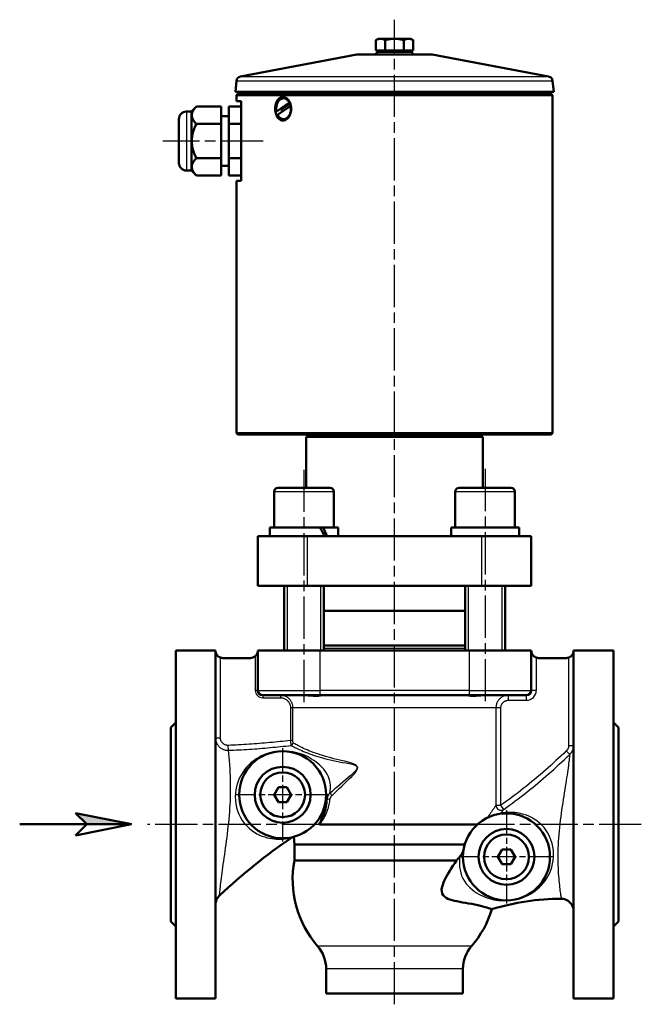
# Model space of a CAD drawing. Header units: millimetres. Extents: x 57 to 552, y 135 to 735.
# Tile 2 of 3: x 57 to 307, y 338 to 735. Entities that reach past the tile are written whole.
import ezdxf

# ---------------------------------------------------------------- set-up
doc = ezdxf.new("R2010")
doc.units = ezdxf.units.MM
doc.header["$LTSCALE"] = 3
doc.linetypes.add('CHAIN', pattern=[0.3543, 0.2362, -0.0295, 0.0591, -0.0295])
for name, color, linetype, lineweight in [('Gewinde(DIN)', 3, 'Continuous', 25), ('Mittellinie(DIN)', 4, 'CHAIN', 25), ('Mittelpunktmarkierung(DIN)', 4, 'CHAIN', 25), ('Sichtbare Kanten(DIN)', 7, 'Continuous', 50), ('Sichtbare tangentiale Kanten(DIN)', 3, 'Continuous', 25)]:
    doc.layers.add(name, color=color, linetype=linetype, lineweight=lineweight)

# ---------------------------------------------------------------- blocks, each defined once
blk = doc.blocks.new('Richtungspfeil')
at = {"layer": 'Sichtbare Kanten(DIN)'}
blk.add_hatch(color=256, dxfattribs=at).paths.add_polyline_path([(10, 0), (0, 2), (2, 0)])
for p, q in [((10, 0), (0, 2)), ((0, 2), (2, 0)), ((10, 0), (0, 2)), ((0, 2), (2, 0)), ((-10, 0), (10, 0)), ((2, 0), (0, -2)), ((0, -2), (10, 0)), ((2, 0), (10, 0))]:
    blk.add_line(p, q, dxfattribs=at)

msp = doc.modelspace()

# ---------------------------------------------------------------- linework, layer by layer
at = {"layer": 'Gewinde(DIN)'}
for p, q in [((164.59, 506.81), (164.59, 480.81)), ((178.18, 480.81), (178.18, 506.81)), ((237.42, 506.81), (237.42, 480.81)), ((251.01, 480.81), (251.01, 506.81))]:
    msp.add_line(p, q, dxfattribs=at)
at = {"layer": 'Mittellinie(DIN)', "linetype": 'CHAIN', "ltscale": 23.990969}
for p, q in [((207.8, 338.49), (207.8, 734.63)), ((154.92, 685.81), (114.64, 685.81)), ((171.38, 553.57), (171.38, 459.04)), ((244.22, 553.91), (244.22, 459.04)), ((307.03, 410.81), (108.49, 410.81))]:
    msp.add_line(p, q, dxfattribs=at)
at = {"layer": 'Mittelpunktmarkierung(DIN)', "linetype": 'CHAIN', "ltscale": 13.889993}
for p, q in [((162.8, 441.56), (162.8, 404.06)), ((181.55, 422.81), (144.05, 422.81)), ((252.8, 416.56), (252.8, 379.06)), ((271.55, 397.81), (234.05, 397.81))]:
    msp.add_line(p, q, dxfattribs=at)
at = {"layer": 'Sichtbare Kanten(DIN)'}
for p, q in [((201.3, 726.97), (200.29, 726.39)), ((200.29, 722.27), (200.29, 726.39)), ((202.17, 726.97), (201.3, 726.97)), ((207.8, 726.97), (202.17, 726.97)), ((204.05, 722.27), (204.05, 726.39)), ((213.43, 726.97), (207.8, 726.97)), ((211.55, 722.27), (211.55, 726.39)), ((214.3, 726.97), (213.43, 726.97)), ((214.3, 726.97), (215.31, 726.39)), ((215.31, 722.27), (215.31, 726.39)), ((204.05, 722.27), (200.29, 722.27)), ((200.88, 721.67), (200.3, 720.67)), ((200.88, 721.67), (214.72, 721.67)), ((201.98, 722.27), (201.98, 721.67)), ((211.55, 722.27), (204.05, 722.27)), ((215.31, 722.27), (211.55, 722.27)), ((213.61, 722.27), (213.61, 721.67)), ((214.72, 721.67), (215.3, 720.67)), ((192.61, 720.64), (145.85, 711.79)), ((192.98, 720.67), (222.62, 720.67)), ((222.99, 720.64), (269.75, 711.79)), ((144.23, 710.02), (143.81, 705.67)), ((271.37, 710.02), (271.79, 705.67)), ((143.81, 705.67), (271.79, 705.67)), ((145.8, 705.67), (145.8, 704.81)), ((269.8, 705.67), (269.8, 704.81)), ((144.8, 704.81), (144.3, 704.31)), ((271.3, 704.31), (144.3, 704.31)), ((144.3, 701.81), (144.3, 704.31)), ((146.1, 701.81), (144.3, 701.81)), ((144.8, 704.81), (270.8, 704.81)), ((146.1, 701.81), (146.1, 669.81)), ((160.3, 697.68), (165.55, 701.3)), ((163.16, 703.01), (163.29, 703.01)), ((165.55, 701.3), (165.68, 701.3)), ((270.8, 704.81), (271.3, 704.31)), ((271.3, 568.31), (271.3, 704.31)), ((126.1, 697.67), (124.1, 697.67)), ((126.1, 697.67), (128.1, 699.67)), ((126.1, 697.67), (126.1, 673.96)), ((138.1, 699.67), (128.1, 699.67)), ((138.1, 692.74), (138.1, 699.67)), ((146.1, 699.67), (141.1, 699.67)), ((141.1, 699.67), (141.1, 692.74)), ((160.43, 697.68), (160.3, 697.68)), ((166.02, 699.94), (160.77, 696.32)), ((165.74, 700.8), (161.95, 698.18)), ((166.15, 699.94), (166.02, 699.94)), ((121.1, 676.96), (121.1, 694.67)), ((141.1, 695.81), (138.1, 695.81)), ((163.16, 694.61), (163.29, 694.61)), ((138.1, 692.74), (128.1, 692.74)), ((138.1, 678.88), (138.1, 692.74)), ((141.1, 692.74), (141.1, 678.88)), ((146.1, 692.74), (141.1, 692.74)), ((138.1, 678.88), (128.1, 678.88)), ((138.1, 671.96), (138.1, 678.88)), ((146.1, 678.88), (141.1, 678.88)), ((141.1, 678.88), (141.1, 671.96)), ((126.1, 673.96), (124.1, 673.96)), ((126.1, 673.96), (128.1, 671.96)), ((141.1, 675.81), (138.1, 675.81)), ((138.1, 671.96), (128.1, 671.96)), ((146.1, 671.96), (141.1, 671.96)), ((144.3, 669.81), (146.1, 669.81)), ((144.3, 568.31), (144.3, 669.81)), ((144.3, 568.31), (271.3, 568.31)), ((144.8, 567.81), (144.3, 568.31)), ((270.8, 567.81), (144.8, 567.81)), ((243.3, 566.81), (172.3, 566.81)), ((172.3, 546.31), (172.3, 566.81)), ((176.8, 567.81), (176.8, 566.81)), ((238.8, 567.81), (238.8, 566.81)), ((243.3, 546.31), (243.3, 566.81)), ((270.8, 567.81), (271.3, 568.31)), ((159.38, 544.71), (159.38, 530.31)), ((160.98, 546.31), (181.78, 546.31)), ((183.38, 544.71), (183.38, 530.31)), ((232.22, 544.71), (232.22, 530.31)), ((233.82, 546.31), (254.62, 546.31)), ((256.22, 544.71), (256.22, 530.31)), ((157.68, 530.31), (177.88, 530.31)), ((157.68, 526.81), (157.68, 530.31)), ((177.88, 530.31), (178, 530.31)), ((178, 530.31), (179.09, 530.31)), ((179.09, 530.31), (185.08, 530.31)), ((185.08, 526.81), (185.08, 530.31)), ((230.52, 530.31), (257.92, 530.31)), ((230.52, 526.81), (230.52, 530.31)), ((257.92, 526.81), (257.92, 530.31)), ((152.8, 526.81), (152.8, 506.81)), ((152.8, 526.81), (172.8, 526.81)), ((172.8, 526.81), (242.8, 526.81)), ((242.8, 526.81), (262.8, 526.81)), ((262.8, 506.81), (262.8, 526.81)), ((172.8, 506.81), (152.8, 506.81)), ((163.38, 506.81), (163.38, 480.81)), ((242.8, 506.81), (172.8, 506.81)), ((179.38, 506.81), (179.38, 480.81)), ((236.22, 506.81), (236.22, 480.81)), ((262.8, 506.81), (242.8, 506.81)), ((252.22, 506.81), (252.22, 480.81)), ((179.38, 496.81), (236.22, 496.81)), ((236.22, 496.81), (179.38, 496.81)), ((119.8, 480.81), (119.8, 340.81)), ((135.8, 480.81), (119.8, 480.81)), ((135.8, 480.81), (135.8, 480.77)), ((135.8, 480.77), (135.8, 480.67)), ((135.8, 480.67), (135.8, 340.81)), ((152.8, 480.81), (152.8, 464.81)), ((177.8, 480.81), (152.8, 480.81)), ((177.8, 480.81), (237.8, 480.81)), ((236.22, 482.81), (179.38, 482.81)), ((262.8, 480.81), (237.8, 480.81)), ((262.8, 480.81), (262.8, 464.81)), ((279.8, 480.81), (279.8, 480.67)), ((295.8, 480.81), (279.8, 480.81)), ((279.8, 480.67), (279.8, 340.81)), ((295.8, 480.81), (295.8, 340.81)), ((138.8, 477.81), (138.8, 477.81)), ((149.8, 477.81), (138.8, 477.81)), ((276.8, 477.81), (265.8, 477.81)), ((276.8, 477.81), (276.8, 477.81)), ((177.8, 462.81), (154.8, 462.81)), ((177.8, 462.81), (237.8, 462.81)), ((260.8, 462.81), (237.8, 462.81)), ((117.8, 449.81), (119.8, 451.81)), ((297.8, 449.81), (295.8, 451.81)), ((117.8, 449.81), (117.8, 371.81)), ((297.8, 449.81), (297.8, 371.81)), ((159.34, 422.81), (161.07, 425.81)), ((161.07, 425.81), (164.53, 425.81)), ((164.53, 425.81), (166.26, 422.81)), ((161.07, 419.81), (159.34, 422.81)), ((166.26, 422.81), (164.53, 419.81)), ((164.53, 419.81), (161.07, 419.81)), ((241.08, 410.81), (177.62, 410.81)), ((167.5, 402.81), (167.23, 405.88)), ((236.03, 402.81), (167.5, 402.81)), ((167.5, 396.36), (167.5, 402.81)), ((249.34, 397.81), (251.07, 400.81)), ((251.07, 400.81), (254.53, 400.81)), ((254.53, 400.81), (256.26, 397.81)), ((232.71, 396.36), (167.5, 396.36)), ((251.07, 394.81), (249.34, 397.81)), ((256.26, 397.81), (254.53, 394.81)), ((254.53, 394.81), (251.07, 394.81)), ((117.8, 371.81), (119.8, 369.81)), ((297.8, 371.81), (295.8, 369.81)), ((180.3, 342.81), (180.3, 352.72)), ((235.3, 342.81), (235.3, 352.72)), ((135.8, 340.81), (119.8, 340.81)), ((235.3, 342.81), (180.3, 342.81)), ((295.8, 340.81), (279.8, 340.81))]:
    msp.add_line(p, q, dxfattribs=at)
at = {"layer": 'Sichtbare Kanten(DIN)', "flags": 128}
for points in [[(202.17, 726.97), (202.1, 726.97), (202.02, 726.97), (201.95, 726.96), (201.87, 726.96), (201.8, 726.95), (201.72, 726.94), (201.65, 726.92), (201.57, 726.91), (201.5, 726.89), (201.42, 726.87), (201.34, 726.85), (201.27, 726.83), (201.19, 726.81), (201.11, 726.78), (201.03, 726.75), (200.96, 726.72), (200.88, 726.69), (200.8, 726.65), (200.71, 726.61), (200.63, 726.57), (200.55, 726.53), (200.47, 726.49), (200.38, 726.44), (200.29, 726.39)], [(204.05, 726.39), (203.96, 726.44), (203.88, 726.49), (203.79, 726.53), (203.71, 726.57), (203.63, 726.61), (203.55, 726.65), (203.47, 726.69), (203.39, 726.72), (203.31, 726.75), (203.23, 726.78), (203.15, 726.81), (203.07, 726.83), (203, 726.85), (202.92, 726.87), (202.85, 726.89), (202.77, 726.91), (202.7, 726.92), (202.62, 726.94), (202.55, 726.95), (202.47, 726.96), (202.4, 726.96), (202.32, 726.97), (202.25, 726.97), (202.17, 726.97)], [(207.8, 726.97), (207.65, 726.97), (207.5, 726.97), (207.35, 726.96), (207.2, 726.96), (207.05, 726.95), (206.9, 726.94), (206.75, 726.92), (206.6, 726.91), (206.45, 726.89), (206.3, 726.87), (206.15, 726.85), (205.99, 726.83), (205.84, 726.81), (205.68, 726.78), (205.53, 726.75), (205.37, 726.72), (205.21, 726.69), (205.05, 726.65), (204.89, 726.61), (204.72, 726.57), (204.56, 726.53), (204.39, 726.49), (204.22, 726.44), (204.05, 726.39)], [(211.55, 726.39), (211.38, 726.44), (211.21, 726.49), (211.04, 726.53), (210.88, 726.57), (210.71, 726.61), (210.55, 726.65), (210.39, 726.69), (210.23, 726.72), (210.07, 726.75), (209.92, 726.78), (209.76, 726.81), (209.61, 726.83), (209.45, 726.85), (209.3, 726.87), (209.15, 726.89), (209, 726.91), (208.85, 726.92), (208.7, 726.94), (208.55, 726.95), (208.4, 726.96), (208.25, 726.96), (208.1, 726.97), (207.95, 726.97), (207.8, 726.97)], [(213.43, 726.97), (213.35, 726.97), (213.28, 726.97), (213.2, 726.96), (213.13, 726.96), (213.05, 726.95), (212.98, 726.94), (212.9, 726.92), (212.83, 726.91), (212.75, 726.89), (212.68, 726.87), (212.6, 726.85), (212.53, 726.83), (212.45, 726.81), (212.37, 726.78), (212.29, 726.75), (212.21, 726.72), (212.13, 726.69), (212.05, 726.65), (211.97, 726.61), (211.89, 726.57), (211.81, 726.53), (211.72, 726.49), (211.64, 726.44), (211.55, 726.39)], [(215.31, 726.39), (215.22, 726.44), (215.13, 726.49), (215.05, 726.53), (214.97, 726.57), (214.89, 726.61), (214.8, 726.65), (214.72, 726.69), (214.64, 726.72), (214.57, 726.75), (214.49, 726.78), (214.41, 726.81), (214.33, 726.83), (214.26, 726.85), (214.18, 726.87), (214.1, 726.89), (214.03, 726.91), (213.95, 726.92), (213.88, 726.94), (213.8, 726.95), (213.73, 726.96), (213.65, 726.96), (213.58, 726.97), (213.5, 726.97), (213.43, 726.97)], [(162.9, 694.06), (162.48, 694.1), (162.06, 694.23), (161.66, 694.43), (161.28, 694.72), (160.94, 695.07), (160.65, 695.48), (160.39, 695.94), (160.17, 696.46), (160, 697.02), (159.87, 697.61), (159.8, 698.22), (159.77, 698.81), (159.8, 699.41), (159.87, 700.01), (160, 700.61), (160.17, 701.17), (160.39, 701.69), (160.65, 702.14), (160.94, 702.55), (161.28, 702.9), (161.66, 703.19), (162.06, 703.4), (162.48, 703.52), (162.9, 703.56)], [(162.9, 703.56), (163.32, 703.52), (163.75, 703.4), (164.17, 703.19), (164.57, 702.9), (164.94, 702.55), (165.27, 702.14), (165.55, 701.69), (165.8, 701.17), (166, 700.61), (166.14, 700.01), (166.23, 699.41), (166.26, 698.81), (166.23, 698.22), (166.14, 697.61), (166, 697.02), (165.8, 696.46), (165.55, 695.94), (165.27, 695.48), (164.94, 695.07), (164.57, 694.72), (164.17, 694.43), (163.75, 694.23), (163.32, 694.1), (162.9, 694.06)], [(128.1, 699.67), (127.78, 699.34), (127.5, 699.02), (127.25, 698.72), (127.03, 698.42), (126.84, 698.13), (126.68, 697.84), (126.54, 697.56), (126.43, 697.28), (126.35, 697.01), (126.29, 696.74), (126.25, 696.47), (126.24, 696.2), (126.25, 695.94), (126.29, 695.67), (126.35, 695.4), (126.43, 695.12), (126.54, 694.85), (126.68, 694.57), (126.84, 694.28), (127.03, 693.99), (127.25, 693.69), (127.5, 693.38), (127.78, 693.07), (128.1, 692.74)], [(128.1, 692.74), (127.78, 692.09), (127.5, 691.45), (127.25, 690.84), (127.03, 690.24), (126.84, 689.66), (126.68, 689.09), (126.54, 688.53), (126.43, 687.97), (126.35, 687.43), (126.29, 686.89), (126.25, 686.35), (126.24, 685.81), (126.25, 685.28), (126.29, 684.74), (126.35, 684.2), (126.43, 683.65), (126.54, 683.1), (126.68, 682.54), (126.84, 681.97), (127.03, 681.38), (127.25, 680.79), (127.5, 680.17), (127.78, 679.54), (128.1, 678.88)], [(128.1, 678.88), (127.78, 678.56), (127.5, 678.24), (127.25, 677.93), (127.03, 677.63), (126.84, 677.34), (126.68, 677.06), (126.54, 676.78), (126.43, 676.5), (126.35, 676.23), (126.29, 675.96), (126.25, 675.69), (126.24, 675.42), (126.25, 675.15), (126.29, 674.88), (126.35, 674.61), (126.43, 674.34), (126.54, 674.06), (126.68, 673.78), (126.84, 673.5), (127.03, 673.21), (127.25, 672.91), (127.5, 672.6), (127.78, 672.28), (128.1, 671.96)], [(135.8, 480.67), (135.8, 480.65), (135.8, 480.61), (135.81, 480.54), (135.82, 480.44), (135.84, 480.32), (135.86, 480.18), (135.9, 480.03), (135.95, 479.88), (136, 479.72), (136.07, 479.57), (136.14, 479.42), (136.23, 479.27), (136.32, 479.13), (136.42, 478.98), (136.53, 478.85), (136.65, 478.72), (136.77, 478.6), (136.9, 478.49), (137.04, 478.38), (137.18, 478.29), (137.33, 478.2), (137.48, 478.12), (137.64, 478.05), (137.8, 477.98)], [(151.8, 478.58), (151.88, 478.65), (151.96, 478.73), (152.04, 478.81), (152.11, 478.9), (152.18, 478.99), (152.25, 479.08), (152.31, 479.17), (152.37, 479.26), (152.42, 479.35), (152.47, 479.45), (152.52, 479.54), (152.56, 479.63), (152.59, 479.72), (152.63, 479.82), (152.66, 479.92), (152.69, 480.02), (152.71, 480.12), (152.74, 480.22), (152.76, 480.32), (152.77, 480.42), (152.78, 480.52), (152.79, 480.62), (152.8, 480.72), (152.8, 480.81)], [(262.8, 480.81), (262.8, 480.68), (262.81, 480.54), (262.83, 480.4), (262.85, 480.26), (262.88, 480.12), (262.92, 479.98), (262.96, 479.84), (263.01, 479.71), (263.07, 479.57), (263.13, 479.44), (263.2, 479.31), (263.28, 479.18), (263.36, 479.06), (263.45, 478.94), (263.55, 478.82), (263.66, 478.71), (263.78, 478.6), (263.91, 478.49), (264.04, 478.38), (264.18, 478.29), (264.33, 478.2), (264.48, 478.12), (264.64, 478.05), (264.8, 477.98)], [(277.8, 477.98), (277.99, 478.06), (278.17, 478.14), (278.34, 478.24), (278.51, 478.34), (278.66, 478.46), (278.8, 478.58), (278.94, 478.71), (279.06, 478.84), (279.18, 478.98), (279.28, 479.12), (279.37, 479.27), (279.46, 479.41), (279.53, 479.57), (279.59, 479.72), (279.65, 479.87), (279.69, 480.01), (279.73, 480.14), (279.75, 480.25), (279.77, 480.35), (279.78, 480.44), (279.79, 480.52), (279.79, 480.59), (279.8, 480.65), (279.8, 480.67)], [(137.8, 477.98), (137.84, 477.97), (137.88, 477.96), (137.92, 477.94), (137.96, 477.93), (138, 477.92), (138.04, 477.91), (138.08, 477.9), (138.13, 477.89), (138.17, 477.88), (138.21, 477.87), (138.25, 477.86), (138.29, 477.86), (138.33, 477.85), (138.38, 477.84), (138.42, 477.84), (138.46, 477.83), (138.5, 477.83), (138.54, 477.82), (138.59, 477.82), (138.63, 477.82), (138.67, 477.81), (138.71, 477.81), (138.76, 477.81), (138.8, 477.81)], [(276.8, 477.81), (276.84, 477.81), (276.89, 477.81), (276.93, 477.81), (276.97, 477.82), (277.01, 477.82), (277.06, 477.82), (277.1, 477.83), (277.14, 477.83), (277.18, 477.84), (277.22, 477.84), (277.27, 477.85), (277.31, 477.86), (277.35, 477.86), (277.39, 477.87), (277.43, 477.88), (277.47, 477.89), (277.52, 477.9), (277.56, 477.91), (277.6, 477.92), (277.64, 477.93), (277.68, 477.94), (277.72, 477.96), (277.76, 477.97), (277.8, 477.98)], [(178.2, 462.81), (178.13, 462.81), (178.05, 462.8), (177.95, 462.78), (177.84, 462.76), (177.71, 462.73), (177.56, 462.71), (177.39, 462.68), (177.21, 462.66), (177, 462.64), (176.78, 462.62), (176.54, 462.61), (176.29, 462.61), (176.03, 462.61), (175.75, 462.62), (175.46, 462.63), (175.16, 462.65), (174.85, 462.68), (174.54, 462.7), (174.22, 462.73), (173.9, 462.76), (173.58, 462.78), (173.25, 462.8), (172.92, 462.81), (172.59, 462.81)], [(243.01, 462.81), (242.69, 462.81), (242.36, 462.8), (242.04, 462.78), (241.73, 462.76), (241.41, 462.73), (241.09, 462.71), (240.78, 462.68), (240.48, 462.66), (240.18, 462.64), (239.89, 462.62), (239.61, 462.61), (239.34, 462.61), (239.09, 462.61), (238.85, 462.62), (238.63, 462.63), (238.42, 462.65), (238.23, 462.68), (238.06, 462.7), (237.91, 462.73), (237.77, 462.76), (237.66, 462.78), (237.56, 462.8), (237.47, 462.81), (237.4, 462.81)], [(180.51, 421.02), (180.47, 420.28), (180.4, 419.55), (180.3, 418.83), (180.18, 418.11), (180.03, 417.41), (179.87, 416.74), (179.7, 416.12), (179.51, 415.53), (179.32, 414.98), (179.13, 414.47), (178.94, 414), (178.75, 413.56), (178.57, 413.17), (178.4, 412.81), (178.24, 412.48), (178.1, 412.17), (177.96, 411.9), (177.84, 411.65), (177.74, 411.44), (177.65, 411.25), (177.59, 411.09), (177.56, 410.96), (177.56, 410.85), (177.62, 410.81)], [(180.11, 420.26), (180.13, 420.36), (180.15, 420.46), (180.17, 420.55), (180.19, 420.65), (180.21, 420.75), (180.24, 420.85), (180.26, 420.95), (180.29, 421.05), (180.33, 421.15), (180.36, 421.25), (180.39, 421.35), (180.43, 421.45), (180.47, 421.55), (180.51, 421.65), (180.55, 421.75), (180.59, 421.85), (180.64, 421.95), (180.69, 422.06), (180.73, 422.16), (180.78, 422.26), (180.83, 422.36), (180.88, 422.45), (180.94, 422.55), (180.99, 422.65)], [(180.99, 422.65), (180.96, 422.59), (180.93, 422.53), (180.9, 422.47), (180.87, 422.41), (180.84, 422.34), (180.81, 422.28), (180.78, 422.22), (180.76, 422.15), (180.73, 422.09), (180.71, 422.02), (180.68, 421.95), (180.66, 421.88), (180.64, 421.82), (180.62, 421.75), (180.61, 421.68), (180.59, 421.6), (180.57, 421.53), (180.56, 421.46), (180.55, 421.39), (180.54, 421.32), (180.53, 421.24), (180.52, 421.17), (180.52, 421.09), (180.51, 421.02)], [(250.57, 415.39), (250.53, 415.37), (250.5, 415.34), (250.47, 415.32), (250.43, 415.3), (250.4, 415.28), (250.36, 415.27), (250.33, 415.25), (250.29, 415.23), (250.26, 415.21), (250.22, 415.2), (250.19, 415.18), (250.15, 415.17), (250.12, 415.15), (250.08, 415.14), (250.04, 415.12), (250.01, 415.11), (249.97, 415.1), (249.93, 415.09), (249.89, 415.08), (249.86, 415.07), (249.82, 415.06), (249.78, 415.05), (249.74, 415.04), (249.7, 415.04)], [(166.5, 405.57), (164.57, 404.26), (162.66, 402.93), (160.77, 401.57), (158.88, 400.2), (157.02, 398.8), (155.16, 397.39), (153.32, 395.96), (151.5, 394.51), (149.68, 393.04), (147.89, 391.55), (146.1, 390.05), (144.33, 388.53), (142.58, 387), (140.84, 385.45), (139.11, 383.89), (137.4, 382.31)], [(167.12, 405.85), (166.8, 405.74), (166.5, 405.57)], [(234.09, 397.95), (234.17, 398.05), (234.26, 398.15), (234.34, 398.26), (234.42, 398.36), (234.49, 398.47), (234.57, 398.58), (234.64, 398.69), (234.72, 398.8), (234.79, 398.92), (234.86, 399.04), (234.93, 399.16), (234.99, 399.28), (235.05, 399.4), (235.12, 399.53), (235.17, 399.66), (235.23, 399.78), (235.28, 399.91), (235.34, 400.05), (235.39, 400.18), (235.43, 400.32), (235.47, 400.46), (235.51, 400.6), (235.54, 400.74), (235.57, 400.89)], [(232.71, 396.36), (231.99, 395.28), (231.29, 394.21), (230.61, 393.17), (229.97, 392.15), (229.37, 391.16), (228.82, 390.2), (228.32, 389.28), (227.88, 388.4), (227.5, 387.53), (227.15, 386.62), (226.89, 385.7), (226.74, 384.79), (226.75, 383.88), (226.96, 383.06), (227.36, 382.36), (227.89, 381.81), (228.54, 381.36), (229.27, 380.98), (230.09, 380.67), (230.98, 380.39), (231.92, 380.15), (232.91, 379.94), (233.99, 379.72), (235.14, 379.51), (236.35, 379.3), (237.6, 379.08), (238.85, 378.85), (240.09, 378.6), (241.29, 378.35), (242.39, 378.09), (243.36, 377.85), (244.22, 377.61), (244.96, 377.4), (245.59, 377.21), (246.1, 377.04), (246.49, 376.91), (246.77, 376.82), (246.93, 376.76), (246.98, 376.74)], [(234.09, 397.95), (234.03, 397.89), (233.98, 397.82), (233.92, 397.75), (233.86, 397.69), (233.8, 397.62), (233.75, 397.56), (233.69, 397.49), (233.63, 397.42), (233.57, 397.36), (233.52, 397.29), (233.46, 397.22), (233.4, 397.16), (233.34, 397.09), (233.29, 397.03), (233.23, 396.96), (233.17, 396.89), (233.11, 396.82), (233.06, 396.76), (233, 396.69), (232.94, 396.62), (232.88, 396.56), (232.83, 396.49), (232.77, 396.42), (232.71, 396.36)], [(274.82, 380.97), (273.06, 380.96), (271.3, 380.91), (269.53, 380.83), (267.77, 380.71), (266.01, 380.56), (264.25, 380.37), (262.5, 380.15), (260.75, 379.9), (259, 379.61), (257.26, 379.29), (255.53, 378.94), (253.8, 378.56), (252.08, 378.15), (250.37, 377.71), (248.67, 377.24), (246.98, 376.74)]]:
    msp.add_lwpolyline(points, dxfattribs=at)
at = {"layer": 'Sichtbare Kanten(DIN)'}
for centre, radius in [((162.8, 422.81), 17.5), ((162.8, 422.81), 11.25), ((162.8, 422.81), 9), ((252.8, 397.81), 17.5), ((252.8, 397.81), 11.25), ((252.8, 397.81), 9)]:
    msp.add_circle(centre, radius, dxfattribs=at)
for centre, radius, start, end in [((192.98, 718.67), 2, 90, 100.71), ((222.62, 718.67), 2, 79.29, 90), ((146.22, 709.83), 2, 100.71, 174.5), ((269.38, 709.83), 2, 5.5, 79.29), ((124.1, 694.67), 3, 90, 180), ((124.1, 676.96), 3, 180, 270), ((160.98, 544.71), 1.6, 90, 180), ((181.78, 544.71), 1.6, 0, 90), ((233.82, 544.71), 1.6, 90, 180), ((254.62, 544.71), 1.6, 0, 90), ((149.8, 480.81), 3, 270, 311.8103), ((265.8, 480.81), 3, 250.5288, 270), ((154.8, 464.81), 2, 180, 270), ((260.8, 464.81), 2, 270, 0), ((207.8, 388.81), 41, 169.3973, 221.0143), ((140.8, 378.64), 5, 132.9091, 180), ((274.8, 375.97), 5, 0, 89.7812), ((207.8, 388.81), 41, 318.9857, 342.8802), ((166.3, 352.72), 14, 0, 41.0143), ((249.3, 352.72), 14, 138.9857, 180)]:
    msp.add_arc(centre, radius, start, end, dxfattribs=at)
for centre, major_axis, ratio, start_param, end_param in [((163.16, 698.81), (0, 4.2), 0.707107, 5.346185, 8.126289), ((163.16, 698.81), (0, -4.2), 0.707107, 5.346185, 8.126289), ((171.38, 525.6), (11.72, -23.46), 0.302328, 1.472023, 1.620828), ((171.38, 528.02), (11.72, -23.46), 0.302328, 1.369789, 1.51746)]:
    msp.add_ellipse(centre, major_axis=major_axis, ratio=ratio, start_param=start_param, end_param=end_param, dxfattribs=at)
at = {"layer": 'Sichtbare tangentiale Kanten(DIN)'}
for p, q in [((192.61, 720.64), (222.99, 720.64)), ((144.23, 710.02), (271.37, 710.02)), ((145.85, 711.79), (269.75, 711.79)), ((124.1, 697.67), (124.1, 673.96)), ((183.38, 544.71), (159.38, 544.71)), ((256.22, 544.71), (232.22, 544.71)), ((172.8, 506.81), (172.8, 526.81)), ((242.8, 526.81), (242.8, 506.81)), ((177.8, 480.81), (177.8, 464.81)), ((179.38, 481.81), (236.22, 481.81)), ((237.8, 480.81), (237.8, 464.81)), ((137.8, 445.68), (137.8, 477.98)), ((151.8, 478.58), (151.8, 464.81)), ((264.8, 477.98), (264.8, 464.81)), ((277.8, 477.98), (277.8, 442.63)), ((152.8, 464.81), (151.8, 464.81)), ((152.8, 464.81), (177.8, 464.81)), ((177.8, 464.81), (177.8, 462.81)), ((237.8, 464.81), (177.8, 464.81)), ((237.8, 464.81), (237.8, 462.81)), ((237.8, 464.81), (262.8, 464.81)), ((264.8, 464.81), (262.8, 464.81)), ((154.8, 462.81), (154.8, 461.81)), ((154.8, 461.81), (161.93, 461.81)), ((161.93, 462.81), (161.93, 461.81)), ((253.58, 460.81), (253.58, 462.81)), ((253.58, 460.81), (260.8, 460.81)), ((260.8, 460.81), (260.8, 462.81)), ((166.94, 457.81), (165.95, 457.81)), ((165.95, 457.81), (165.95, 444.63)), ((166.94, 444.63), (166.94, 457.81)), ((248.57, 457.81), (166.94, 457.81)), ((250.56, 457.81), (248.57, 457.81)), ((248.57, 457.81), (248.57, 418.56)), ((250.56, 418.56), (250.56, 457.81)), ((135.8, 445.68), (137.8, 445.68)), ((166.94, 444.63), (165.95, 444.63)), ((141, 440.68), (140.92, 442.66)), ((276.87, 440.43), (278.24, 439)), ((277.8, 442.63), (279.8, 442.63)), ((248.57, 418.56), (250.56, 418.56)), ((251.72, 416.93), (250.56, 418.56)), ((238.74, 361.91), (176.86, 361.91)), ((235.3, 352.72), (180.3, 352.72))]:
    msp.add_line(p, q, dxfattribs=at)
at = {"layer": 'Sichtbare tangentiale Kanten(DIN)', "flags": 128}
for points in [[(166.94, 457.81), (166.93, 458.14), (166.9, 458.47), (166.85, 458.79), (166.77, 459.11), (166.68, 459.42), (166.56, 459.73), (166.42, 460.03), (166.27, 460.32), (166.09, 460.6), (165.9, 460.86), (165.69, 461.11), (165.47, 461.35), (165.23, 461.58), (164.98, 461.78), (164.71, 461.97), (164.43, 462.15), (164.14, 462.3), (163.84, 462.43), (163.53, 462.55), (163.22, 462.64), (162.9, 462.72), (162.58, 462.77), (162.26, 462.8), (161.93, 462.81)], [(161.93, 461.81), (162.19, 461.8), (162.45, 461.78), (162.71, 461.74), (162.97, 461.68), (163.22, 461.6), (163.46, 461.51), (163.7, 461.4), (163.93, 461.28), (164.16, 461.14), (164.37, 460.99), (164.57, 460.82), (164.77, 460.64), (164.95, 460.45), (165.11, 460.25), (165.27, 460.04), (165.41, 459.82), (165.53, 459.58), (165.64, 459.35), (165.73, 459.1), (165.81, 458.85), (165.87, 458.59), (165.91, 458.33), (165.94, 458.07), (165.95, 457.81)], [(253.58, 462.81), (253.25, 462.8), (252.93, 462.77), (252.61, 462.72), (252.29, 462.64), (251.98, 462.55), (251.68, 462.44), (251.38, 462.3), (251.09, 462.15), (250.81, 461.98), (250.54, 461.79), (250.29, 461.58), (250.05, 461.35), (249.82, 461.12), (249.62, 460.86), (249.42, 460.6), (249.25, 460.32), (249.09, 460.03), (248.96, 459.73), (248.84, 459.42), (248.75, 459.11), (248.67, 458.79), (248.62, 458.47), (248.59, 458.14), (248.57, 457.81)], [(250.56, 457.81), (250.57, 458.01), (250.59, 458.2), (250.62, 458.4), (250.67, 458.59), (250.73, 458.78), (250.79, 458.96), (250.88, 459.14), (250.97, 459.32), (251.08, 459.48), (251.19, 459.64), (251.32, 459.79), (251.45, 459.94), (251.6, 460.07), (251.75, 460.2), (251.91, 460.31), (252.08, 460.41), (252.25, 460.51), (252.43, 460.59), (252.62, 460.65), (252.8, 460.71), (253, 460.75), (253.19, 460.79), (253.38, 460.81), (253.58, 460.81)], [(135.8, 445.68), (135.81, 445.35), (135.84, 445.01), (135.9, 444.68), (135.98, 444.35), (136.08, 444.03), (136.2, 443.72), (136.34, 443.42), (136.5, 443.12), (136.68, 442.84), (136.88, 442.57), (137.1, 442.31), (137.33, 442.07), (137.58, 441.85), (137.85, 441.64), (138.13, 441.45), (138.42, 441.28), (138.72, 441.13), (139.03, 441), (139.35, 440.89), (139.67, 440.8), (140, 440.74), (140.33, 440.7), (140.67, 440.68), (141, 440.68)], [(140.92, 442.66), (140.72, 442.66), (140.52, 442.67), (140.32, 442.7), (140.12, 442.74), (139.93, 442.79), (139.74, 442.85), (139.55, 442.93), (139.37, 443.02), (139.2, 443.13), (139.03, 443.24), (138.87, 443.37), (138.72, 443.5), (138.58, 443.65), (138.45, 443.8), (138.33, 443.97), (138.22, 444.14), (138.12, 444.32), (138.04, 444.5), (137.97, 444.69), (137.91, 444.88), (137.86, 445.08), (137.83, 445.28), (137.81, 445.48), (137.8, 445.68)], [(165.95, 444.63), (164.91, 444.51), (163.87, 444.39), (162.83, 444.28), (161.79, 444.17), (160.75, 444.06), (159.7, 443.96), (158.66, 443.86), (157.62, 443.77), (156.58, 443.67), (155.54, 443.58), (154.49, 443.5), (153.45, 443.41), (152.41, 443.33), (151.36, 443.25), (150.32, 443.18), (149.28, 443.11), (148.23, 443.04), (147.19, 442.98), (146.14, 442.92), (145.1, 442.86), (144.06, 442.8), (143.01, 442.75), (141.97, 442.7), (140.92, 442.66)], [(165.95, 444.63), (165.95, 444.5), (165.96, 444.38), (165.97, 444.25), (165.98, 444.13), (165.99, 444.01), (165.99, 443.9), (166, 443.78), (166.01, 443.67), (166.02, 443.56), (166.03, 443.46), (166.04, 443.36), (166.05, 443.27), (166.06, 443.18), (166.07, 443.09), (166.07, 443.02), (166.08, 442.95), (166.09, 442.88), (166.1, 442.83), (166.11, 442.78), (166.12, 442.73), (166.13, 442.7), (166.13, 442.67), (166.14, 442.65), (166.15, 442.64)], [(167.03, 443.63), (167.02, 443.64), (167.02, 443.65), (167.01, 443.66), (167, 443.68), (167, 443.7), (166.99, 443.72), (166.99, 443.75), (166.98, 443.78), (166.98, 443.82), (166.97, 443.86), (166.97, 443.9), (166.97, 443.94), (166.96, 443.99), (166.96, 444.04), (166.96, 444.09), (166.95, 444.14), (166.95, 444.2), (166.95, 444.26), (166.95, 444.32), (166.95, 444.38), (166.94, 444.44), (166.94, 444.5), (166.94, 444.56), (166.94, 444.63)], [(137.4, 382.31), (137.4, 382.35), (137.41, 382.49), (137.43, 382.71), (137.47, 383.03), (137.51, 383.42), (137.56, 383.9), (137.61, 384.46), (137.68, 385.09), (137.76, 385.79), (137.85, 386.56), (137.95, 387.39), (138.06, 388.29), (138.18, 389.25), (138.31, 390.27), (138.45, 391.34), (138.6, 392.46), (138.76, 393.62), (138.93, 394.84), (139.11, 396.09), (139.29, 397.38), (139.48, 398.7), (139.67, 400.05), (139.86, 401.43), (140.05, 402.83), (140.23, 404.25), (140.42, 405.69), (140.6, 407.14), (140.77, 408.61), (140.94, 410.07), (141.09, 411.55), (141.24, 413.02), (141.37, 414.48), (141.5, 415.95), (141.61, 417.4), (141.7, 418.83), (141.78, 420.25), (141.83, 421.65), (141.87, 423.03), (141.89, 424.38), (141.89, 425.69), (141.88, 426.96), (141.86, 428.19), (141.83, 429.36), (141.79, 430.49), (141.75, 431.57), (141.7, 432.6), (141.64, 433.58), (141.58, 434.5), (141.52, 435.37), (141.46, 436.18), (141.4, 436.94), (141.33, 437.63), (141.27, 438.26), (141.21, 438.83), (141.16, 439.33), (141.11, 439.77), (141.07, 440.14), (141.03, 440.44), (141, 440.68)], [(141, 440.68), (142.05, 440.72), (143.1, 440.77), (144.15, 440.82), (145.2, 440.87), (146.25, 440.93), (147.3, 440.99), (148.35, 441.06), (149.4, 441.12), (150.45, 441.19), (151.5, 441.27), (152.55, 441.34), (153.59, 441.43), (154.64, 441.51), (155.69, 441.6), (156.74, 441.69), (157.78, 441.78), (158.83, 441.88), (159.88, 441.98), (160.92, 442.08), (161.97, 442.19), (163.01, 442.29), (164.06, 442.41), (165.1, 442.52), (166.15, 442.64)], [(181.8, 423.29), (181.92, 424.31), (182, 425.39), (182, 426.52), (181.89, 427.68), (181.65, 428.84), (181.25, 429.99), (180.7, 431.08), (180.04, 432.1), (179.31, 433.03), (178.53, 433.89), (177.74, 434.68), (176.93, 435.39), (176.11, 436.04), (175.29, 436.63), (174.45, 437.18), (173.59, 437.68), (172.73, 438.14), (171.84, 438.56), (170.93, 438.94), (169.99, 439.28), (169.02, 439.59), (168.01, 439.85), (166.93, 440.07), (165.78, 440.25), (164.52, 440.37), (163.12, 440.41), (161.57, 440.35), (159.95, 440.16), (158.36, 439.84), (156.89, 439.44), (155.57, 438.96)], [(166.15, 442.64), (166.34, 442.54), (166.59, 442.4), (166.89, 442.25), (167.25, 442.06), (167.66, 441.85), (168.12, 441.63), (168.63, 441.38), (169.19, 441.11), (169.81, 440.83), (170.47, 440.54), (171.18, 440.23), (171.93, 439.92), (172.74, 439.61), (173.58, 439.29), (174.48, 438.97), (175.41, 438.65), (176.39, 438.34), (177.41, 438.03), (178.46, 437.73), (179.56, 437.43), (180.69, 437.14), (181.86, 436.86), (183.06, 436.59), (184.29, 436.33), (185.56, 436.07), (186.85, 435.83), (188.16, 435.59), (189.48, 435.34), (190.81, 435.05), (192.09, 434.63), (192.9, 433.75), (192.28, 432.57), (191.28, 431.56), (190.21, 430.61), (189.12, 429.68), (188.04, 428.76), (186.96, 427.85), (185.89, 426.94), (184.84, 426.03), (183.81, 425.12), (182.79, 424.21), (181.8, 423.29)], [(182.65, 422.55), (183.6, 423.48), (184.56, 424.41), (185.55, 425.35), (186.55, 426.3), (187.56, 427.25), (188.58, 428.21), (189.6, 429.19), (190.62, 430.19), (191.63, 431.23), (192.55, 432.37), (193.08, 433.76), (192.23, 434.88), (190.95, 435.44), (189.64, 435.82), (188.34, 436.14), (187.06, 436.44), (185.8, 436.73), (184.56, 437.02), (183.36, 437.32), (182.2, 437.62), (181.06, 437.93), (179.97, 438.24), (178.91, 438.55), (177.88, 438.87), (176.9, 439.2), (175.95, 439.52), (175.05, 439.85), (174.19, 440.18), (173.37, 440.51), (172.59, 440.84), (171.87, 441.16), (171.18, 441.47), (170.55, 441.77), (169.96, 442.06), (169.41, 442.34), (168.92, 442.59), (168.48, 442.83), (168.08, 443.04), (167.74, 443.23), (167.45, 443.39), (167.21, 443.53), (167.03, 443.63)], [(276.87, 440.43), (275.83, 439.45), (274.8, 438.47), (273.75, 437.5), (272.71, 436.53), (271.65, 435.57), (270.59, 434.61), (269.53, 433.66), (268.46, 432.72), (267.38, 431.78), (266.3, 430.85), (265.21, 429.92), (264.12, 429), (263.02, 428.09), (261.92, 427.19), (260.81, 426.29), (259.69, 425.4), (258.57, 424.52), (257.45, 423.64), (256.31, 422.77), (255.18, 421.91), (254.03, 421.06), (252.88, 420.22), (251.73, 419.38), (250.56, 418.56)], [(277.8, 442.63), (277.8, 442.53), (277.79, 442.42), (277.78, 442.32), (277.77, 442.22), (277.76, 442.12), (277.74, 442.02), (277.72, 441.92), (277.69, 441.82), (277.66, 441.72), (277.63, 441.62), (277.59, 441.53), (277.56, 441.43), (277.51, 441.34), (277.47, 441.25), (277.42, 441.16), (277.37, 441.07), (277.32, 440.98), (277.26, 440.9), (277.2, 440.82), (277.14, 440.73), (277.08, 440.66), (277.01, 440.58), (276.94, 440.51), (276.87, 440.43)], [(278.24, 439), (278.36, 439.12), (278.48, 439.24), (278.59, 439.37), (278.7, 439.5), (278.8, 439.63), (278.9, 439.77), (279, 439.91), (279.09, 440.05), (279.17, 440.2), (279.25, 440.34), (279.32, 440.5), (279.39, 440.65), (279.46, 440.81), (279.52, 440.97), (279.57, 441.13), (279.62, 441.29), (279.66, 441.45), (279.7, 441.62), (279.73, 441.79), (279.75, 441.95), (279.77, 442.12), (279.79, 442.29), (279.8, 442.46), (279.8, 442.63)], [(155.56, 438.96), (154.34, 438.43), (153.21, 437.85), (152.15, 437.2), (151.15, 436.5), (150.2, 435.74), (149.29, 434.91), (148.42, 434.02), (147.61, 433.07), (146.86, 432.05), (146.18, 430.98), (145.57, 429.85), (145.04, 428.67), (144.59, 427.43), (144.22, 426.14), (143.95, 424.8), (143.79, 423.42), (143.74, 422.01), (143.8, 420.57), (143.98, 419.14), (144.27, 417.71), (144.68, 416.32), (145.2, 414.96), (145.84, 413.65), (146.58, 412.42), (147.43, 411.28), (148.35, 410.24), (149.33, 409.31), (150.36, 408.47), (151.41, 407.75), (152.47, 407.12), (153.52, 406.6), (154.56, 406.17), (155.58, 405.81), (156.58, 405.53), (157.54, 405.31), (158.47, 405.15), (159.36, 405.03), (160.21, 404.96), (161.02, 404.93), (161.8, 404.93), (162.52, 404.95), (163.21, 405), (163.83, 405.07), (164.41, 405.14), (164.92, 405.23), (165.37, 405.31), (165.76, 405.39), (166.07, 405.47), (166.3, 405.52), (166.43, 405.55), (166.46, 405.55)], [(251.72, 416.93), (252.89, 417.76), (254.06, 418.61), (255.22, 419.46), (256.37, 420.32), (257.52, 421.19), (258.67, 422.06), (259.8, 422.94), (260.93, 423.83), (262.06, 424.73), (263.18, 425.64), (264.29, 426.55), (265.4, 427.47), (266.5, 428.4), (267.6, 429.33), (268.69, 430.27), (269.77, 431.22), (270.85, 432.17), (271.93, 433.13), (272.99, 434.09), (274.05, 435.06), (275.11, 436.04), (276.16, 437.02), (277.2, 438.01), (278.24, 439)], [(278.24, 438.97), (278.21, 438.68), (278.17, 438.31), (278.12, 437.86), (278.06, 437.34), (277.99, 436.74), (277.9, 436.06), (277.81, 435.33), (277.7, 434.52), (277.59, 433.66), (277.46, 432.73), (277.32, 431.75), (277.17, 430.72), (277, 429.64), (276.82, 428.5), (276.64, 427.33), (276.44, 426.11), (276.24, 424.87), (276.03, 423.59), (275.83, 422.28), (275.62, 420.94), (275.41, 419.58), (275.2, 418.2), (275, 416.8), (274.8, 415.39), (274.61, 413.97), (274.43, 412.54), (274.25, 411.1), (274.09, 409.66), (273.95, 408.22), (273.82, 406.79), (273.7, 405.36), (273.6, 403.94), (273.53, 402.53), (273.47, 401.14), (273.44, 399.76), (273.43, 398.41), (273.44, 397.1), (273.46, 395.83), (273.49, 394.6), (273.54, 393.42), (273.59, 392.28), (273.66, 391.18), (273.73, 390.13), (273.81, 389.14), (273.89, 388.19), (273.98, 387.29), (274.07, 386.45), (274.16, 385.66), (274.24, 384.93), (274.33, 384.26), (274.42, 383.64), (274.49, 383.09), (274.57, 382.6), (274.63, 382.17), (274.69, 381.8), (274.74, 381.5), (274.77, 381.27), (274.79, 381.11), (274.8, 381.02), (274.79, 380.99)], [(177.62, 410.81), (177.87, 411.13), (178.12, 411.45), (178.37, 411.79), (178.62, 412.13), (178.86, 412.49), (179.09, 412.86), (179.32, 413.24), (179.54, 413.62), (179.76, 414.02), (179.97, 414.43), (180.17, 414.84), (180.36, 415.27), (180.54, 415.7), (180.71, 416.14), (180.88, 416.59), (181.03, 417.04), (181.17, 417.51), (181.3, 417.98), (181.42, 418.45), (181.53, 418.93), (181.62, 419.42), (181.71, 419.9), (181.78, 420.39), (181.83, 420.89)], [(181.8, 423.29), (181.76, 423.27), (181.72, 423.25), (181.69, 423.23), (181.65, 423.21), (181.61, 423.18), (181.58, 423.16), (181.54, 423.13), (181.51, 423.11), (181.47, 423.08), (181.44, 423.06), (181.4, 423.03), (181.37, 423), (181.34, 422.98), (181.3, 422.95), (181.27, 422.92), (181.24, 422.89), (181.21, 422.86), (181.17, 422.84), (181.14, 422.81), (181.11, 422.78), (181.08, 422.74), (181.05, 422.71), (181.02, 422.68), (180.99, 422.65)], [(181.83, 420.89), (181.84, 420.97), (181.86, 421.05), (181.87, 421.13), (181.89, 421.21), (181.91, 421.29), (181.94, 421.37), (181.97, 421.45), (181.99, 421.52), (182.02, 421.6), (182.06, 421.67), (182.09, 421.74), (182.12, 421.81), (182.16, 421.88), (182.2, 421.95), (182.24, 422.02), (182.28, 422.08), (182.32, 422.14), (182.36, 422.21), (182.41, 422.27), (182.45, 422.33), (182.5, 422.39), (182.55, 422.44), (182.6, 422.5), (182.65, 422.55)], [(248.57, 418.56), (248.51, 418.46), (248.43, 418.35), (248.35, 418.23), (248.26, 418.1), (248.16, 417.95), (248.05, 417.8), (247.94, 417.63), (247.81, 417.46), (247.68, 417.27), (247.55, 417.07), (247.4, 416.87), (247.25, 416.65), (247.1, 416.43), (246.93, 416.19), (246.76, 415.95), (246.58, 415.71), (246.4, 415.45), (246.21, 415.19), (246.02, 414.91), (245.82, 414.64), (245.61, 414.35), (245.4, 414.06), (245.19, 413.76), (244.96, 413.46)], [(250.57, 415.39), (250.63, 415.47), (250.69, 415.56), (250.76, 415.64), (250.82, 415.72), (250.88, 415.8), (250.93, 415.88), (250.99, 415.95), (251.05, 416.03), (251.1, 416.1), (251.15, 416.17), (251.2, 416.24), (251.25, 416.3), (251.3, 416.36), (251.34, 416.43), (251.39, 416.49), (251.43, 416.54), (251.47, 416.6), (251.51, 416.65), (251.55, 416.7), (251.59, 416.75), (251.62, 416.8), (251.65, 416.84), (251.69, 416.89), (251.72, 416.93)], [(234.09, 397.95), (233.98, 396.97), (233.92, 395.93), (233.91, 394.84), (233.98, 393.7), (234.13, 392.53), (234.39, 391.36), (234.77, 390.18), (235.29, 389.05), (235.92, 387.98), (236.64, 386.99), (237.43, 386.1), (238.25, 385.29), (239.1, 384.57), (239.95, 383.93), (240.81, 383.35), (241.67, 382.84), (242.52, 382.38), (243.38, 381.98), (244.24, 381.62), (245.1, 381.3), (245.98, 381.02), (246.86, 380.79), (247.76, 380.58), (248.69, 380.42), (249.64, 380.29), (250.64, 380.21), (251.7, 380.17), (252.86, 380.19), (254.16, 380.28), (255.66, 380.49), (257.25, 380.83), (258.76, 381.27), (260.09, 381.77), (261.27, 382.3), (262.34, 382.87), (263.35, 383.47), (264.29, 384.13), (265.19, 384.83), (266.05, 385.58), (266.86, 386.39), (267.63, 387.26), (268.36, 388.19), (269.03, 389.19), (269.64, 390.24), (270.19, 391.35), (270.66, 392.51), (271.06, 393.73), (271.38, 394.99), (271.6, 396.29), (271.73, 397.63), (271.75, 399.01), (271.66, 400.41), (271.45, 401.82), (271.14, 403.22), (270.71, 404.6), (270.17, 405.94), (269.52, 407.23), (268.77, 408.44), (267.92, 409.56), (267, 410.59), (266.02, 411.51), (264.99, 412.33), (263.95, 413.04), (262.89, 413.63), (261.85, 414.14), (260.82, 414.55), (259.82, 414.89), (258.84, 415.16), (257.9, 415.36), (257, 415.52), (256.13, 415.63), (255.29, 415.69), (254.5, 415.72), (253.74, 415.72), (253.02, 415.69), (252.34, 415.64), (251.71, 415.57), (251.11, 415.48), (250.57, 415.39)]]:
    msp.add_lwpolyline(points, dxfattribs=at)
at = {"layer": 'Sichtbare tangentiale Kanten(DIN)'}
for centre, radius, start, end in [((154.8, 464.81), 3, 180, 270), ((260.8, 464.81), 4, 270, 0)]:
    msp.add_arc(centre, radius, start, end, dxfattribs=at)
for centre, major_axis, ratio, start_param, end_param in [((166.03, 443.63), (0.49, 0.872), 0.992682, 3.771715, 5.221356), ((181.2, 420.89), (0.995, -0.104), 0.084879, 0.889366, 2.341362), ((182.04, 422.55), (0.695, -0.719), 0.487675, 1.130499, 2.348103), ((250.56, 418.56), (1.62, -1.17), 0.984099, 3.771651, 5.944519)]:
    msp.add_ellipse(centre, major_axis=major_axis, ratio=ratio, start_param=start_param, end_param=end_param, dxfattribs=at)

# ---------------------------------------------------------------- block references
at = {"xscale": 2.25, "yscale": 2.25, "zscale": 2.25}
msp.add_blockref('Richtungspfeil', (79.55, 410.94), dxfattribs=at)

doc.saveas('drawing.dxf')
